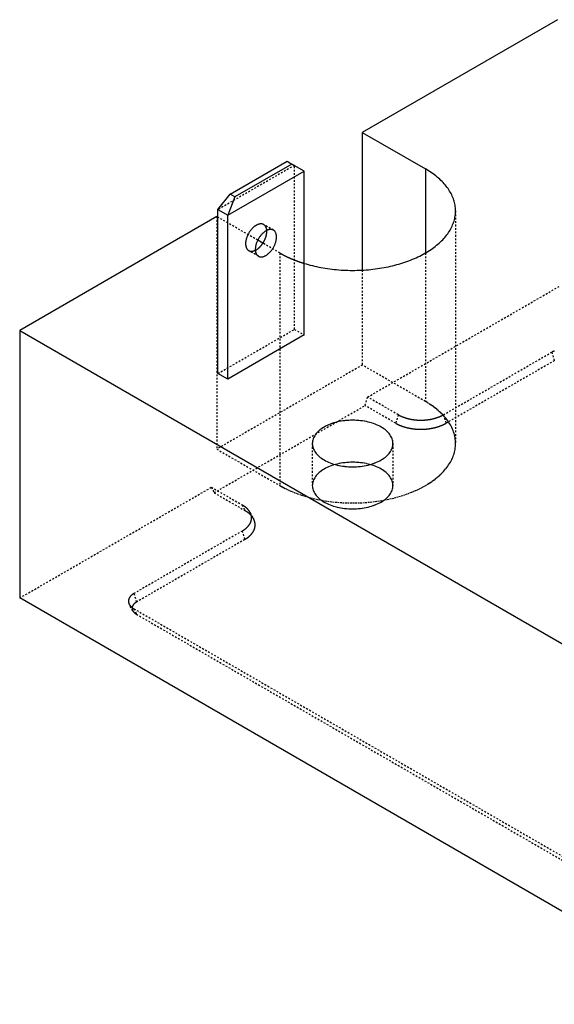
# Model space of a CAD drawing. Extents: x 0 to 236, y -5 to 112.
# Tile 2 of 6: x 164 to 195, y -5 to 53. Entities that reach past the tile are written whole.
import ezdxf

# ---------------------------------------------------------------- set-up
doc = ezdxf.new("R2010")
doc.units = 0
doc.header["$LTSCALE"] = 0.5
doc.linetypes.add('DASHED', pattern=[0.2067, 0.1654, -0.0413])
for name, color, linetype in [('ARÊTES_CACHÉES_ISO_', 7, 'DASHED'), ('ARÊTES_TANGENTES_CACHÉES_I', 7, 'DASHED'), ('ARÊTES_TANGENTES_VISIBLES_', 7, 'CONTINUOUS'), ('ARÊTES_VISIBLES_ISO_', 7, 'CONTINUOUS')]:
    doc.layers.add(name, color=color, linetype=linetype)

msp = doc.modelspace()

# ---------------------------------------------------------------- linework, layer by layer
at = {"layer": 'ARÊTES_CACHÉES_ISO_'}
for p, q in [((179.53, 44.268), (175.075, 41.697)), ((179.53, 34.715), (179.53, 44.268)), ((188.924, 41.615), (188.924, 28.061)), ((175.004, 41.288), (175.004, 27.734)), ((177.388, 39.912), (175.075, 41.247)), ((178.305, 40.495), (177.74, 40.821)), ((178.681, 39.165), (177.693, 39.736)), ((177.43, 38.979), (176.865, 39.306)), ((183.489, 38.166), (183.489, 32.633)), ((183.796, 30.769), (194.98, 37.226)), ((175.075, 32.144), (179.53, 34.715)), ((179.53, 34.715), (180.095, 34.389)), ((188.219, 29.738), (194.532, 33.382)), ((194.682, 32.887), (188.369, 29.243)), ((183.489, 32.633), (175.004, 27.734)), ((187.166, 30.511), (183.489, 32.633)), ((183.646, 30.274), (183.796, 30.769)), ((185.583, 29.738), (183.796, 30.769)), ((174.847, 25.194), (183.646, 30.274)), ((185.433, 29.243), (183.646, 30.274)), ((175.004, 27.734), (178.681, 25.612)), ((180.574, 28.061), (180.574, 25.612)), ((185.274, 28.061), (185.274, 25.612)), ((163.514, 19.059), (174.697, 25.516)), ((174.697, 25.516), (174.847, 25.194)), ((174.697, 25.516), (176.484, 24.484)), ((174.847, 25.194), (176.634, 24.163)), ((176.944, 24.046), (177.147, 23.675)), ((176.484, 22.962), (170.172, 19.318)), ((176.634, 22.468), (170.322, 18.823)), ((170.107, 18.316), (169.904, 18.688)), ((170.172, 18.433), (203.441, -0.775)), ((170.322, 18.111), (203.591, -1.097))]:
    msp.add_line(p, q, dxfattribs=at)
for points in [[(177.919, 40.478, 0), (177.917, 40.502, 0), (177.914, 40.526, 0), (177.91, 40.548, 0), (177.905, 40.571, 0), (177.9, 40.592, 0), (177.894, 40.613, 0), (177.887, 40.633, 0), (177.88, 40.653, 0), (177.872, 40.672, 0), (177.863, 40.69, 0), (177.853, 40.707, 0), (177.843, 40.723, 0), (177.832, 40.739, 0), (177.82, 40.754, 0), (177.807, 40.767, 0), (177.794, 40.78, 0), (177.781, 40.792, 0), (177.767, 40.804, 0), (177.752, 40.814, 0), (177.736, 40.823, 0), (177.72, 40.831, 0), (177.704, 40.839, 0), (177.687, 40.845, 0), (177.67, 40.85, 0), (177.652, 40.855, 0), (177.633, 40.858, 0), (177.615, 40.86, 0), (177.595, 40.862, 0), (177.576, 40.862, 0), (177.556, 40.861, 0), (177.536, 40.86, 0), (177.515, 40.857, 0), (177.495, 40.853, 0), (177.473, 40.849, 0), (177.452, 40.843, 0), (177.431, 40.836, 0), (177.409, 40.829, 0), (177.388, 40.82, 0), (177.366, 40.811, 0), (177.344, 40.8, 0), (177.322, 40.789, 0), (177.3, 40.776, 0), (177.278, 40.763, 0), (177.256, 40.749, 0), (177.234, 40.734, 0), (177.212, 40.718, 0), (177.191, 40.702, 0), (177.169, 40.684, 0), (177.148, 40.666, 0), (177.127, 40.647, 0), (177.106, 40.627, 0), (177.085, 40.607, 0), (177.064, 40.586, 0), (177.044, 40.564, 0), (177.024, 40.541, 0), (177.005, 40.518, 0), (176.986, 40.495, 0), (176.967, 40.471, 0), (176.949, 40.446, 0), (176.931, 40.421, 0), (176.914, 40.395, 0), (176.897, 40.369, 0), (176.881, 40.343, 0), (176.865, 40.316, 0), (176.849, 40.289, 0), (176.835, 40.261, 0), (176.821, 40.234, 0), (176.807, 40.206, 0), (176.794, 40.178, 0), (176.782, 40.15, 0), (176.771, 40.122, 0), (176.76, 40.093, 0), (176.749, 40.065, 0), (176.74, 40.037, 0), (176.731, 40.008, 0), (176.723, 39.98, 0), (176.716, 39.952, 0), (176.709, 39.924, 0), (176.703, 39.896, 0), (176.698, 39.868, 0), (176.694, 39.841, 0), (176.69, 39.814, 0), (176.687, 39.787, 0), (176.685, 39.761, 0), (176.684, 39.734, 0), (176.684, 39.709, 0), (176.684, 39.684, 0), (176.685, 39.659, 0), (176.687, 39.635, 0), (176.689, 39.611, 0), (176.693, 39.588, 0), (176.697, 39.565, 0), (176.702, 39.544, 0), (176.708, 39.522, 0), (176.714, 39.502, 0), (176.721, 39.482, 0), (176.729, 39.463, 0), (176.738, 39.445, 0), (176.747, 39.427, 0), (176.757, 39.41, 0), (176.768, 39.394, 0), (176.78, 39.379, 0), (176.792, 39.365, 0), (176.804, 39.352, 0), (176.818, 39.339, 0), (176.832, 39.328, 0), (176.846, 39.317, 0), (176.861, 39.307, 0), (176.877, 39.299, 0), (176.893, 39.291, 0), (176.91, 39.284, 0), (176.927, 39.279, 0), (176.945, 39.274, 0), (176.963, 39.27, 0), (176.982, 39.267, 0), (177.001, 39.265, 0), (177.02, 39.265, 0), (177.04, 39.265, 0), (177.06, 39.266, 0), (177.08, 39.268, 0), (177.101, 39.272, 0), (177.122, 39.276, 0), (177.143, 39.281, 0), (177.164, 39.287, 0), (177.186, 39.295, 0), (177.208, 39.303, 0), (177.229, 39.312, 0), (177.251, 39.322, 0)], [(178.681, 39.165, 0), (178.691, 39.16, 0), (178.701, 39.154, 0), (178.71, 39.148, 0), (178.72, 39.143, 0), (178.73, 39.137, 0), (178.74, 39.132, 0), (178.75, 39.126, 0), (178.76, 39.121, 0), (178.77, 39.115, 0), (178.78, 39.109, 0), (178.79, 39.104, 0), (178.8, 39.098, 0), (178.81, 39.093, 0), (178.82, 39.088, 0), (178.83, 39.082, 0), (178.84, 39.077, 0), (178.85, 39.071, 0), (178.86, 39.066, 0), (178.871, 39.06, 0), (178.881, 39.055, 0), (178.891, 39.05, 0), (178.901, 39.044, 0), (178.911, 39.039, 0), (178.922, 39.034, 0), (178.932, 39.028, 0), (178.942, 39.023, 0), (178.953, 39.018, 0), (178.963, 39.013, 0), (178.973, 39.007, 0), (178.984, 39.002, 0), (178.994, 38.997, 0), (179.005, 38.992, 0), (179.015, 38.986, 0), (179.026, 38.981, 0), (179.036, 38.976, 0), (179.047, 38.971, 0), (179.057, 38.966, 0), (179.068, 38.961, 0), (179.078, 38.956, 0), (179.089, 38.95, 0), (179.1, 38.945, 0), (179.11, 38.94, 0), (179.121, 38.935, 0), (179.132, 38.93, 0), (179.142, 38.925, 0), (179.153, 38.92, 0), (179.164, 38.915, 0), (179.175, 38.91, 0), (179.185, 38.905, 0), (179.196, 38.9, 0), (179.207, 38.895, 0), (179.218, 38.89, 0), (179.229, 38.885, 0), (179.24, 38.881, 0), (179.251, 38.876, 0), (179.261, 38.871, 0), (179.272, 38.866, 0), (179.283, 38.861, 0), (179.294, 38.856, 0), (179.305, 38.851, 0), (179.316, 38.847, 0), (179.327, 38.842, 0), (179.338, 38.837, 0), (179.35, 38.832, 0), (179.361, 38.828, 0), (179.372, 38.823, 0), (179.383, 38.818, 0), (179.394, 38.813, 0), (179.405, 38.809, 0), (179.416, 38.804, 0), (179.428, 38.799, 0), (179.439, 38.795, 0), (179.45, 38.79, 0), (179.461, 38.786, 0), (179.473, 38.781, 0), (179.484, 38.776, 0), (179.495, 38.772, 0), (179.507, 38.767, 0), (179.518, 38.763, 0), (179.529, 38.758, 0), (179.541, 38.754, 0), (179.552, 38.749, 0), (179.564, 38.745, 0), (179.575, 38.74, 0), (179.586, 38.736, 0), (179.598, 38.731, 0), (179.609, 38.727, 0), (179.621, 38.723, 0), (179.633, 38.718, 0), (179.644, 38.714, 0), (179.656, 38.71, 0), (179.667, 38.705, 0), (179.679, 38.701, 0), (179.69, 38.697, 0), (179.702, 38.692, 0), (179.714, 38.688, 0), (179.725, 38.684, 0), (179.737, 38.68, 0), (179.749, 38.675, 0), (179.761, 38.671, 0), (179.772, 38.667, 0), (179.784, 38.663, 0), (179.796, 38.659, 0), (179.808, 38.654, 0), (179.819, 38.65, 0), (179.831, 38.646, 0), (179.843, 38.642, 0), (179.855, 38.638, 0), (179.867, 38.634, 0), (179.879, 38.63, 0), (179.891, 38.626, 0), (179.902, 38.622, 0), (179.914, 38.618, 0), (179.926, 38.614, 0), (179.938, 38.61, 0), (179.95, 38.606, 0), (179.962, 38.602, 0), (179.974, 38.598, 0), (179.986, 38.594, 0), (179.998, 38.59, 0), (180.01, 38.586, 0), (180.023, 38.582, 0), (180.035, 38.579, 0), (180.047, 38.575, 0), (180.059, 38.571, 0), (180.071, 38.567, 0), (180.083, 38.563, 0), (180.095, 38.56, 0)], [(194.685, 33.455, 0), (194.674, 33.451, 0), (194.663, 33.447, 0), (194.652, 33.442, 0), (194.642, 33.437, 0), (194.631, 33.433, 0), (194.621, 33.428, 0), (194.61, 33.423, 0), (194.6, 33.418, 0), (194.59, 33.413, 0), (194.58, 33.408, 0), (194.57, 33.403, 0), (194.56, 33.398, 0), (194.551, 33.393, 0), (194.541, 33.387, 0), (194.532, 33.382, 0)], [(178.681, 25.611, 0), (178.787, 25.552, 0), (178.894, 25.494, 0), (179.005, 25.438, 0), (179.117, 25.383, 0), (179.232, 25.33, 0), (179.35, 25.279, 0), (179.469, 25.229, 0), (179.59, 25.181, 0), (179.714, 25.134, 0), (179.839, 25.09, 0), (179.966, 25.047, 0), (180.095, 25.006, 0), (180.226, 24.967, 0), (180.358, 24.929, 0), (180.492, 24.894, 0), (180.628, 24.861, 0), (180.764, 24.829, 0), (180.902, 24.799, 0), (181.042, 24.772, 0), (181.182, 24.746, 0), (181.323, 24.722, 0), (181.466, 24.701, 0), (181.609, 24.681, 0), (181.753, 24.663, 0), (181.898, 24.648, 0), (182.043, 24.634, 0), (182.189, 24.623, 0), (182.336, 24.614, 0), (182.482, 24.606, 0), (182.629, 24.601, 0), (182.777, 24.598, 0), (182.924, 24.597, 0), (183.071, 24.598, 0), (183.218, 24.601, 0), (183.365, 24.606, 0), (183.512, 24.614, 0), (183.658, 24.623, 0), (183.804, 24.634, 0), (183.95, 24.648, 0), (184.094, 24.663, 0), (184.238, 24.681, 0), (184.382, 24.701, 0), (184.524, 24.722, 0), (184.665, 24.746, 0), (184.806, 24.772, 0), (184.945, 24.799, 0), (185.083, 24.829, 0), (185.22, 24.861, 0), (185.355, 24.894, 0), (185.489, 24.929, 0), (185.621, 24.967, 0), (185.752, 25.006, 0), (185.881, 25.047, 0), (186.008, 25.09, 0), (186.134, 25.134, 0), (186.257, 25.181, 0), (186.379, 25.229, 0), (186.498, 25.279, 0), (186.615, 25.33, 0), (186.73, 25.383, 0), (186.843, 25.438, 0), (186.953, 25.494, 0), (187.061, 25.552, 0), (187.166, 25.611, 0), (187.269, 25.672, 0), (187.369, 25.735, 0), (187.467, 25.798, 0), (187.562, 25.863, 0), (187.654, 25.93, 0), (187.743, 25.997, 0), (187.829, 26.066, 0), (187.913, 26.136, 0), (187.993, 26.208, 0), (188.07, 26.28, 0), (188.144, 26.354, 0), (188.215, 26.428, 0), (188.283, 26.503, 0), (188.348, 26.58, 0), (188.409, 26.657, 0), (188.467, 26.735, 0), (188.522, 26.814, 0), (188.573, 26.894, 0), (188.621, 26.974, 0), (188.665, 27.055, 0), (188.706, 27.137, 0), (188.744, 27.219, 0), (188.778, 27.302, 0), (188.808, 27.385, 0), (188.835, 27.469, 0), (188.859, 27.553, 0), (188.879, 27.637, 0), (188.895, 27.721, 0), (188.907, 27.806, 0), (188.917, 27.891, 0), (188.922, 27.976, 0), (188.924, 28.061, 0), (188.922, 28.146, 0), (188.917, 28.231, 0), (188.907, 28.316, 0), (188.895, 28.401, 0), (188.879, 28.485, 0), (188.859, 28.569, 0), (188.835, 28.653, 0), (188.808, 28.737, 0), (188.778, 28.82, 0), (188.744, 28.903, 0), (188.706, 28.985, 0), (188.665, 29.067, 0), (188.621, 29.148, 0), (188.573, 29.228, 0), (188.522, 29.308, 0), (188.467, 29.387, 0), (188.409, 29.465, 0), (188.348, 29.542, 0), (188.283, 29.618, 0), (188.215, 29.694, 0), (188.144, 29.768, 0), (188.07, 29.842, 0), (187.993, 29.914, 0), (187.913, 29.986, 0), (187.829, 30.056, 0), (187.743, 30.125, 0), (187.654, 30.192, 0), (187.562, 30.259, 0), (187.467, 30.324, 0), (187.369, 30.387, 0), (187.269, 30.45, 0), (187.166, 30.51, 0)], [(185.274, 28.061, 0), (185.271, 28.128, 0), (185.262, 28.194, 0), (185.248, 28.26, 0), (185.229, 28.326, 0), (185.203, 28.391, 0), (185.173, 28.455, 0), (185.136, 28.518, 0), (185.095, 28.58, 0), (185.048, 28.641, 0), (184.996, 28.701, 0), (184.939, 28.759, 0), (184.878, 28.815, 0), (184.811, 28.869, 0), (184.74, 28.922, 0), (184.665, 28.972, 0), (184.585, 29.02, 0), (184.502, 29.066, 0), (184.415, 29.11, 0), (184.324, 29.151, 0), (184.229, 29.189, 0), (184.132, 29.225, 0), (184.032, 29.258, 0), (183.929, 29.287, 0), (183.823, 29.314, 0), (183.715, 29.338, 0), (183.606, 29.359, 0), (183.495, 29.377, 0), (183.382, 29.392, 0), (183.269, 29.403, 0), (183.154, 29.411, 0), (183.039, 29.416, 0), (182.924, 29.418, 0), (182.808, 29.416, 0), (182.693, 29.411, 0), (182.579, 29.403, 0), (182.465, 29.392, 0), (182.353, 29.377, 0), (182.242, 29.359, 0), (182.132, 29.338, 0), (182.024, 29.314, 0), (181.919, 29.287, 0), (181.816, 29.258, 0), (181.716, 29.225, 0), (181.618, 29.189, 0), (181.524, 29.151, 0), (181.433, 29.11, 0), (181.346, 29.066, 0), (181.262, 29.02, 0), (181.183, 28.972, 0), (181.107, 28.922, 0), (181.036, 28.869, 0), (180.97, 28.815, 0), (180.908, 28.759, 0), (180.851, 28.701, 0), (180.799, 28.641, 0), (180.753, 28.58, 0), (180.711, 28.518, 0), (180.675, 28.455, 0), (180.644, 28.391, 0), (180.619, 28.326, 0), (180.599, 28.26, 0), (180.585, 28.194, 0), (180.577, 28.128, 0), (180.574, 28.061, 0), (180.577, 27.994, 0), (180.585, 27.928, 0), (180.599, 27.862, 0), (180.619, 27.796, 0), (180.644, 27.731, 0), (180.675, 27.667, 0), (180.711, 27.604, 0), (180.753, 27.542, 0), (180.799, 27.481, 0), (180.851, 27.421, 0), (180.908, 27.363, 0), (180.97, 27.307, 0), (181.036, 27.253, 0), (181.107, 27.2, 0), (181.183, 27.15, 0), (181.262, 27.102, 0), (181.346, 27.056, 0), (181.433, 27.012, 0), (181.524, 26.971, 0), (181.618, 26.933, 0), (181.716, 26.897, 0), (181.816, 26.864, 0), (181.919, 26.834, 0), (182.024, 26.807, 0), (182.132, 26.784, 0), (182.242, 26.763, 0), (182.353, 26.745, 0), (182.465, 26.73, 0), (182.579, 26.719, 0), (182.693, 26.711, 0), (182.808, 26.706, 0), (182.924, 26.704, 0), (183.039, 26.706, 0), (183.154, 26.711, 0), (183.269, 26.719, 0), (183.382, 26.73, 0), (183.495, 26.745, 0), (183.606, 26.763, 0), (183.715, 26.784, 0), (183.823, 26.807, 0), (183.929, 26.834, 0), (184.032, 26.864, 0), (184.132, 26.897, 0), (184.229, 26.933, 0), (184.324, 26.971, 0), (184.415, 27.012, 0), (184.502, 27.056, 0), (184.585, 27.102, 0), (184.665, 27.15, 0), (184.74, 27.2, 0), (184.811, 27.253, 0), (184.878, 27.307, 0), (184.939, 27.363, 0), (184.996, 27.421, 0), (185.048, 27.481, 0), (185.095, 27.542, 0), (185.136, 27.604, 0), (185.173, 27.667, 0), (185.203, 27.731, 0), (185.229, 27.796, 0), (185.248, 27.862, 0), (185.262, 27.928, 0), (185.271, 27.994, 0), (185.274, 28.061, 0)], [(185.583, 29.738, 0), (185.599, 29.728, 0), (185.616, 29.719, 0), (185.633, 29.71, 0), (185.649, 29.701, 0), (185.666, 29.692, 0), (185.684, 29.684, 0), (185.701, 29.675, 0), (185.719, 29.667, 0), (185.736, 29.658, 0), (185.754, 29.65, 0), (185.773, 29.642, 0), (185.791, 29.634, 0), (185.809, 29.626, 0), (185.828, 29.619, 0), (185.847, 29.611, 0), (185.866, 29.604, 0), (185.885, 29.597, 0), (185.904, 29.589, 0), (185.923, 29.582, 0), (185.943, 29.576, 0), (185.963, 29.569, 0), (185.982, 29.562, 0), (186.002, 29.556, 0), (186.023, 29.55, 0), (186.043, 29.543, 0), (186.063, 29.537, 0), (186.084, 29.532, 0), (186.104, 29.526, 0), (186.125, 29.52, 0), (186.146, 29.515, 0), (186.167, 29.51, 0), (186.188, 29.504, 0), (186.209, 29.499, 0), (186.23, 29.495, 0), (186.252, 29.49, 0), (186.273, 29.485, 0), (186.295, 29.481, 0), (186.317, 29.477, 0), (186.338, 29.473, 0), (186.36, 29.469, 0), (186.382, 29.465, 0), (186.404, 29.461, 0), (186.426, 29.458, 0), (186.448, 29.455, 0), (186.471, 29.452, 0), (186.493, 29.449, 0), (186.515, 29.446, 0), (186.538, 29.443, 0), (186.56, 29.441, 0), (186.583, 29.438, 0), (186.605, 29.436, 0), (186.628, 29.434, 0), (186.65, 29.432, 0), (186.673, 29.431, 0), (186.696, 29.429, 0), (186.719, 29.428, 0), (186.741, 29.426, 0), (186.764, 29.425, 0), (186.787, 29.424, 0), (186.81, 29.424, 0), (186.833, 29.423, 0), (186.855, 29.423, 0), (186.878, 29.423, 0), (186.901, 29.422, 0), (186.924, 29.423, 0), (186.947, 29.423, 0), (186.97, 29.423, 0), (186.993, 29.424, 0), (187.016, 29.424, 0), (187.038, 29.425, 0), (187.061, 29.426, 0), (187.084, 29.428, 0), (187.107, 29.429, 0), (187.129, 29.431, 0), (187.152, 29.432, 0), (187.175, 29.434, 0), (187.197, 29.436, 0), (187.22, 29.438, 0), (187.242, 29.441, 0), (187.265, 29.443, 0), (187.287, 29.446, 0), (187.31, 29.449, 0), (187.332, 29.452, 0), (187.354, 29.455, 0), (187.376, 29.458, 0), (187.398, 29.461, 0), (187.42, 29.465, 0), (187.442, 29.469, 0), (187.464, 29.473, 0), (187.486, 29.477, 0), (187.508, 29.481, 0), (187.529, 29.485, 0), (187.551, 29.49, 0), (187.572, 29.495, 0), (187.593, 29.499, 0), (187.615, 29.504, 0), (187.636, 29.51, 0), (187.657, 29.515, 0), (187.677, 29.52, 0), (187.698, 29.526, 0), (187.719, 29.532, 0), (187.739, 29.537, 0), (187.76, 29.543, 0), (187.78, 29.55, 0), (187.8, 29.556, 0), (187.82, 29.562, 0), (187.84, 29.569, 0), (187.86, 29.576, 0), (187.879, 29.582, 0), (187.898, 29.589, 0), (187.918, 29.597, 0), (187.937, 29.604, 0), (187.956, 29.611, 0), (187.975, 29.619, 0), (187.993, 29.626, 0), (188.012, 29.634, 0), (188.03, 29.642, 0), (188.048, 29.65, 0), (188.066, 29.658, 0), (188.084, 29.667, 0), (188.101, 29.675, 0), (188.119, 29.684, 0), (188.136, 29.692, 0), (188.153, 29.701, 0), (188.17, 29.71, 0), (188.187, 29.719, 0), (188.203, 29.728, 0), (188.219, 29.738, 0)], [(185.433, 29.243, 0), (185.451, 29.232, 0), (185.47, 29.222, 0), (185.488, 29.212, 0), (185.507, 29.202, 0), (185.526, 29.192, 0), (185.545, 29.183, 0), (185.564, 29.173, 0), (185.584, 29.164, 0), (185.604, 29.155, 0), (185.624, 29.145, 0), (185.644, 29.136, 0), (185.664, 29.128, 0), (185.685, 29.119, 0), (185.706, 29.11, 0), (185.727, 29.102, 0), (185.748, 29.094, 0), (185.769, 29.086, 0), (185.79, 29.078, 0), (185.812, 29.07, 0), (185.834, 29.062, 0), (185.856, 29.055, 0), (185.878, 29.047, 0), (185.9, 29.04, 0), (185.922, 29.033, 0), (185.945, 29.026, 0), (185.968, 29.02, 0), (185.991, 29.013, 0), (186.014, 29.007, 0), (186.037, 29.001, 0), (186.06, 28.995, 0), (186.083, 28.989, 0), (186.107, 28.983, 0), (186.13, 28.977, 0), (186.154, 28.972, 0), (186.178, 28.967, 0), (186.202, 28.962, 0), (186.226, 28.957, 0), (186.25, 28.952, 0), (186.274, 28.948, 0), (186.299, 28.943, 0), (186.323, 28.939, 0), (186.347, 28.935, 0), (186.372, 28.931, 0), (186.397, 28.928, 0), (186.421, 28.924, 0), (186.446, 28.921, 0), (186.471, 28.918, 0), (186.496, 28.915, 0), (186.521, 28.912, 0), (186.546, 28.909, 0), (186.571, 28.907, 0), (186.597, 28.905, 0), (186.622, 28.903, 0), (186.647, 28.901, 0), (186.672, 28.899, 0), (186.698, 28.897, 0), (186.723, 28.896, 0), (186.748, 28.895, 0), (186.774, 28.894, 0), (186.799, 28.893, 0), (186.825, 28.892, 0), (186.85, 28.892, 0), (186.876, 28.892, 0), (186.901, 28.892, 0), (186.927, 28.892, 0), (186.952, 28.892, 0), (186.978, 28.892, 0), (187.003, 28.893, 0), (187.029, 28.894, 0), (187.054, 28.895, 0), (187.079, 28.896, 0), (187.105, 28.897, 0), (187.13, 28.899, 0), (187.155, 28.901, 0), (187.181, 28.903, 0), (187.206, 28.905, 0), (187.231, 28.907, 0), (187.256, 28.909, 0), (187.281, 28.912, 0), (187.306, 28.915, 0), (187.331, 28.918, 0), (187.356, 28.921, 0), (187.381, 28.924, 0), (187.406, 28.928, 0), (187.43, 28.931, 0), (187.455, 28.935, 0), (187.479, 28.939, 0), (187.504, 28.943, 0), (187.528, 28.948, 0), (187.552, 28.952, 0), (187.577, 28.957, 0), (187.601, 28.962, 0), (187.625, 28.967, 0), (187.648, 28.972, 0), (187.672, 28.977, 0), (187.696, 28.983, 0), (187.719, 28.989, 0), (187.743, 28.995, 0), (187.766, 29.001, 0), (187.789, 29.007, 0), (187.812, 29.013, 0), (187.835, 29.02, 0), (187.857, 29.026, 0), (187.88, 29.033, 0), (187.902, 29.04, 0), (187.925, 29.047, 0), (187.947, 29.055, 0), (187.969, 29.062, 0), (187.99, 29.07, 0), (188.012, 29.078, 0), (188.033, 29.086, 0), (188.055, 29.094, 0), (188.076, 29.102, 0), (188.097, 29.11, 0), (188.117, 29.119, 0), (188.138, 29.128, 0), (188.158, 29.136, 0), (188.179, 29.145, 0), (188.199, 29.155, 0), (188.218, 29.164, 0), (188.238, 29.173, 0), (188.257, 29.183, 0), (188.277, 29.192, 0), (188.296, 29.202, 0), (188.314, 29.212, 0), (188.333, 29.222, 0), (188.351, 29.232, 0), (188.369, 29.243, 0)], [(185.274, 25.611, 0), (185.271, 25.678, 0), (185.262, 25.744, 0), (185.248, 25.811, 0), (185.229, 25.876, 0), (185.203, 25.941, 0), (185.173, 26.005, 0), (185.136, 26.069, 0), (185.095, 26.131, 0), (185.048, 26.192, 0), (184.996, 26.251, 0), (184.939, 26.309, 0), (184.878, 26.365, 0), (184.811, 26.42, 0), (184.74, 26.472, 0), (184.665, 26.523, 0), (184.585, 26.571, 0), (184.502, 26.617, 0), (184.415, 26.66, 0), (184.324, 26.701, 0), (184.229, 26.74, 0), (184.132, 26.775, 0), (184.032, 26.808, 0), (183.929, 26.838, 0), (183.823, 26.865, 0), (183.715, 26.889, 0), (183.606, 26.91, 0), (183.495, 26.928, 0), (183.382, 26.942, 0), (183.269, 26.954, 0), (183.154, 26.962, 0), (183.039, 26.967, 0), (182.924, 26.968, 0), (182.808, 26.967, 0), (182.693, 26.962, 0), (182.579, 26.954, 0), (182.465, 26.942, 0), (182.353, 26.928, 0), (182.242, 26.91, 0), (182.132, 26.889, 0), (182.024, 26.865, 0), (181.919, 26.838, 0), (181.816, 26.808, 0), (181.716, 26.775, 0), (181.618, 26.74, 0), (181.524, 26.701, 0), (181.433, 26.66, 0), (181.346, 26.617, 0), (181.262, 26.571, 0), (181.183, 26.523, 0), (181.107, 26.472, 0), (181.036, 26.42, 0), (180.97, 26.365, 0), (180.908, 26.309, 0), (180.851, 26.251, 0), (180.799, 26.192, 0), (180.753, 26.131, 0), (180.711, 26.069, 0), (180.675, 26.005, 0), (180.644, 25.941, 0), (180.619, 25.876, 0), (180.599, 25.811, 0), (180.585, 25.744, 0), (180.577, 25.678, 0), (180.574, 25.611, 0), (180.577, 25.545, 0), (180.585, 25.479, 0), (180.599, 25.412, 0), (180.619, 25.347, 0), (180.644, 25.282, 0), (180.675, 25.218, 0), (180.711, 25.154, 0), (180.753, 25.092, 0), (180.799, 25.031, 0), (180.851, 24.972, 0), (180.908, 24.914, 0), (180.97, 24.858, 0), (181.036, 24.803, 0), (181.107, 24.751, 0), (181.183, 24.7, 0), (181.262, 24.652, 0), (181.346, 24.606, 0), (181.433, 24.563, 0), (181.524, 24.522, 0), (181.618, 24.483, 0), (181.716, 24.448, 0), (181.816, 24.415, 0), (181.919, 24.385, 0), (182.024, 24.358, 0), (182.132, 24.334, 0), (182.242, 24.313, 0), (182.353, 24.295, 0), (182.465, 24.281, 0), (182.579, 24.269, 0), (182.693, 24.261, 0), (182.808, 24.256, 0), (182.924, 24.255, 0), (183.039, 24.256, 0), (183.154, 24.261, 0), (183.269, 24.269, 0), (183.382, 24.281, 0), (183.495, 24.295, 0), (183.606, 24.313, 0), (183.715, 24.334, 0), (183.823, 24.358, 0), (183.929, 24.385, 0), (184.032, 24.415, 0), (184.132, 24.448, 0), (184.229, 24.483, 0), (184.324, 24.522, 0), (184.415, 24.563, 0), (184.502, 24.606, 0), (184.585, 24.652, 0), (184.665, 24.7, 0), (184.74, 24.751, 0), (184.811, 24.803, 0), (184.878, 24.858, 0), (184.939, 24.914, 0), (184.996, 24.972, 0), (185.048, 25.031, 0), (185.095, 25.092, 0), (185.136, 25.154, 0), (185.173, 25.218, 0), (185.203, 25.282, 0), (185.229, 25.347, 0), (185.248, 25.412, 0), (185.262, 25.479, 0), (185.271, 25.545, 0), (185.274, 25.611, 0)], [(176.484, 22.962, 0), (176.5, 22.972, 0), (176.516, 22.981, 0), (176.532, 22.991, 0), (176.547, 23.001, 0), (176.562, 23.01, 0), (176.578, 23.02, 0), (176.592, 23.03, 0), (176.607, 23.041, 0), (176.621, 23.051, 0), (176.636, 23.061, 0), (176.65, 23.072, 0), (176.663, 23.082, 0), (176.677, 23.093, 0), (176.69, 23.104, 0), (176.703, 23.115, 0), (176.716, 23.125, 0), (176.729, 23.136, 0), (176.741, 23.148, 0), (176.753, 23.159, 0), (176.765, 23.17, 0), (176.777, 23.181, 0), (176.788, 23.193, 0), (176.799, 23.204, 0), (176.81, 23.216, 0), (176.821, 23.228, 0), (176.831, 23.239, 0), (176.841, 23.251, 0), (176.851, 23.263, 0), (176.861, 23.275, 0), (176.87, 23.287, 0), (176.879, 23.299, 0), (176.888, 23.312, 0), (176.897, 23.324, 0), (176.905, 23.336, 0), (176.913, 23.348, 0), (176.921, 23.361, 0), (176.929, 23.373, 0), (176.936, 23.386, 0), (176.943, 23.398, 0), (176.95, 23.411, 0), (176.956, 23.424, 0), (176.963, 23.436, 0), (176.969, 23.449, 0), (176.974, 23.462, 0), (176.98, 23.475, 0), (176.985, 23.488, 0), (176.99, 23.5, 0), (176.994, 23.513, 0), (176.999, 23.526, 0), (177.003, 23.539, 0), (177.006, 23.552, 0), (177.01, 23.565, 0), (177.013, 23.579, 0), (177.016, 23.592, 0), (177.019, 23.605, 0), (177.021, 23.618, 0), (177.023, 23.631, 0), (177.025, 23.644, 0), (177.027, 23.657, 0), (177.028, 23.671, 0), (177.029, 23.684, 0), (177.03, 23.697, 0), (177.03, 23.71, 0), (177.03, 23.723, 0), (177.03, 23.737, 0), (177.03, 23.75, 0), (177.029, 23.763, 0), (177.028, 23.776, 0), (177.027, 23.789, 0), (177.025, 23.803, 0), (177.023, 23.816, 0), (177.021, 23.829, 0), (177.019, 23.842, 0), (177.016, 23.855, 0), (177.013, 23.868, 0), (177.01, 23.881, 0), (177.006, 23.894, 0), (177.003, 23.907, 0), (176.999, 23.92, 0), (176.994, 23.933, 0), (176.99, 23.946, 0), (176.985, 23.959, 0), (176.98, 23.972, 0), (176.974, 23.985, 0), (176.969, 23.998, 0), (176.963, 24.01, 0), (176.956, 24.023, 0), (176.95, 24.036, 0), (176.943, 24.048, 0), (176.936, 24.061, 0), (176.929, 24.073, 0), (176.921, 24.086, 0), (176.913, 24.098, 0), (176.905, 24.111, 0), (176.897, 24.123, 0), (176.888, 24.135, 0), (176.879, 24.147, 0), (176.87, 24.159, 0), (176.861, 24.171, 0), (176.851, 24.183, 0), (176.841, 24.195, 0), (176.831, 24.207, 0), (176.821, 24.219, 0), (176.81, 24.231, 0), (176.799, 24.242, 0), (176.788, 24.254, 0), (176.777, 24.265, 0), (176.765, 24.277, 0), (176.753, 24.288, 0), (176.741, 24.299, 0), (176.729, 24.31, 0), (176.716, 24.321, 0), (176.703, 24.332, 0), (176.69, 24.343, 0), (176.677, 24.354, 0), (176.663, 24.364, 0), (176.65, 24.375, 0), (176.636, 24.385, 0), (176.621, 24.396, 0), (176.607, 24.406, 0), (176.592, 24.416, 0), (176.578, 24.426, 0), (176.562, 24.436, 0), (176.547, 24.446, 0), (176.532, 24.456, 0), (176.516, 24.465, 0), (176.5, 24.475, 0), (176.484, 24.484, 0)], [(176.634, 22.467, 0), (176.652, 22.478, 0), (176.67, 22.489, 0), (176.687, 22.499, 0), (176.704, 22.51, 0), (176.721, 22.521, 0), (176.738, 22.532, 0), (176.755, 22.543, 0), (176.771, 22.555, 0), (176.787, 22.566, 0), (176.803, 22.578, 0), (176.818, 22.589, 0), (176.834, 22.601, 0), (176.849, 22.613, 0), (176.864, 22.625, 0), (176.878, 22.637, 0), (176.892, 22.649, 0), (176.906, 22.661, 0), (176.92, 22.674, 0), (176.934, 22.686, 0), (176.947, 22.699, 0), (176.96, 22.711, 0), (176.973, 22.724, 0), (176.985, 22.737, 0), (176.997, 22.75, 0), (177.009, 22.763, 0), (177.021, 22.776, 0), (177.032, 22.789, 0), (177.043, 22.803, 0), (177.054, 22.816, 0), (177.064, 22.829, 0), (177.074, 22.843, 0), (177.084, 22.856, 0), (177.094, 22.87, 0), (177.103, 22.884, 0), (177.112, 22.897, 0), (177.121, 22.911, 0), (177.129, 22.925, 0), (177.138, 22.939, 0), (177.145, 22.953, 0), (177.153, 22.967, 0), (177.16, 22.981, 0), (177.167, 22.995, 0), (177.174, 23.01, 0), (177.18, 23.024, 0), (177.186, 23.038, 0), (177.192, 23.052, 0), (177.197, 23.067, 0), (177.202, 23.081, 0), (177.207, 23.096, 0), (177.212, 23.11, 0), (177.216, 23.125, 0), (177.22, 23.139, 0), (177.223, 23.154, 0), (177.227, 23.168, 0), (177.23, 23.183, 0), (177.232, 23.198, 0), (177.235, 23.212, 0), (177.237, 23.227, 0), (177.238, 23.242, 0), (177.24, 23.256, 0), (177.241, 23.271, 0), (177.242, 23.286, 0), (177.242, 23.3, 0), (177.242, 23.315, 0), (177.242, 23.33, 0), (177.242, 23.345, 0), (177.241, 23.359, 0), (177.24, 23.374, 0), (177.238, 23.389, 0), (177.237, 23.403, 0), (177.235, 23.418, 0), (177.232, 23.433, 0), (177.23, 23.447, 0), (177.227, 23.462, 0), (177.223, 23.476, 0), (177.22, 23.491, 0), (177.216, 23.506, 0), (177.212, 23.52, 0), (177.207, 23.535, 0), (177.202, 23.549, 0), (177.197, 23.563, 0), (177.192, 23.578, 0), (177.186, 23.592, 0), (177.18, 23.606, 0), (177.174, 23.621, 0), (177.167, 23.635, 0), (177.16, 23.649, 0), (177.153, 23.663, 0), (177.145, 23.677, 0), (177.138, 23.691, 0), (177.129, 23.705, 0), (177.121, 23.719, 0), (177.112, 23.733, 0), (177.103, 23.747, 0), (177.094, 23.76, 0), (177.084, 23.774, 0), (177.074, 23.787, 0), (177.064, 23.801, 0), (177.054, 23.814, 0), (177.043, 23.828, 0), (177.032, 23.841, 0), (177.021, 23.854, 0), (177.009, 23.867, 0), (176.997, 23.88, 0), (176.985, 23.893, 0), (176.973, 23.906, 0), (176.96, 23.919, 0), (176.947, 23.931, 0), (176.934, 23.944, 0), (176.92, 23.956, 0), (176.906, 23.969, 0), (176.892, 23.981, 0), (176.878, 23.993, 0), (176.864, 24.005, 0), (176.849, 24.017, 0), (176.834, 24.029, 0), (176.818, 24.041, 0), (176.803, 24.053, 0), (176.787, 24.064, 0), (176.771, 24.076, 0), (176.755, 24.087, 0), (176.738, 24.098, 0), (176.721, 24.109, 0), (176.704, 24.12, 0), (176.687, 24.131, 0), (176.67, 24.142, 0), (176.652, 24.152, 0), (176.634, 24.163, 0)], [(170.172, 19.318, 0), (170.162, 19.312, 0), (170.153, 19.307, 0), (170.144, 19.301, 0), (170.135, 19.296, 0), (170.126, 19.29, 0), (170.117, 19.284, 0), (170.109, 19.278, 0), (170.1, 19.272, 0), (170.092, 19.266, 0), (170.084, 19.26, 0), (170.076, 19.254, 0), (170.068, 19.248, 0), (170.06, 19.242, 0), (170.052, 19.236, 0), (170.044, 19.229, 0), (170.037, 19.223, 0), (170.03, 19.217, 0), (170.022, 19.21, 0), (170.015, 19.204, 0), (170.008, 19.197, 0), (170.002, 19.191, 0), (169.995, 19.184, 0), (169.989, 19.177, 0), (169.982, 19.17, 0), (169.976, 19.164, 0), (169.97, 19.157, 0), (169.964, 19.15, 0), (169.958, 19.143, 0), (169.953, 19.136, 0), (169.947, 19.129, 0), (169.942, 19.122, 0), (169.937, 19.115, 0), (169.932, 19.108, 0), (169.927, 19.101, 0), (169.922, 19.093, 0), (169.918, 19.086, 0), (169.913, 19.079, 0), (169.909, 19.072, 0), (169.905, 19.064, 0), (169.901, 19.057, 0), (169.897, 19.05, 0), (169.894, 19.042, 0), (169.89, 19.035, 0), (169.887, 19.027, 0), (169.884, 19.02, 0), (169.881, 19.013, 0), (169.878, 19.005, 0), (169.875, 18.997, 0), (169.873, 18.99, 0), (169.87, 18.982, 0), (169.868, 18.975, 0), (169.866, 18.967, 0), (169.864, 18.96, 0), (169.862, 18.952, 0), (169.861, 18.944, 0), (169.859, 18.937, 0), (169.858, 18.929, 0), (169.857, 18.921, 0), (169.856, 18.914, 0), (169.856, 18.906, 0), (169.855, 18.898, 0), (169.855, 18.891, 0), (169.854, 18.883, 0), (169.854, 18.875, 0), (169.854, 18.868, 0), (169.855, 18.86, 0), (169.855, 18.852, 0), (169.856, 18.845, 0), (169.856, 18.837, 0), (169.857, 18.829, 0), (169.858, 18.822, 0), (169.859, 18.814, 0), (169.861, 18.806, 0), (169.862, 18.799, 0), (169.864, 18.791, 0), (169.866, 18.784, 0), (169.868, 18.776, 0), (169.87, 18.768, 0), (169.873, 18.761, 0), (169.875, 18.753, 0), (169.878, 18.746, 0), (169.881, 18.738, 0), (169.884, 18.731, 0), (169.887, 18.723, 0), (169.89, 18.716, 0), (169.894, 18.708, 0), (169.897, 18.701, 0), (169.901, 18.694, 0), (169.905, 18.686, 0), (169.909, 18.679, 0), (169.913, 18.672, 0), (169.918, 18.665, 0), (169.922, 18.657, 0), (169.927, 18.65, 0), (169.932, 18.643, 0), (169.937, 18.636, 0), (169.942, 18.629, 0), (169.947, 18.622, 0), (169.953, 18.615, 0), (169.958, 18.608, 0), (169.964, 18.601, 0), (169.97, 18.594, 0), (169.976, 18.587, 0), (169.982, 18.58, 0), (169.989, 18.574, 0), (169.995, 18.567, 0), (170.002, 18.56, 0), (170.008, 18.554, 0), (170.015, 18.547, 0), (170.022, 18.541, 0), (170.03, 18.534, 0), (170.037, 18.528, 0), (170.044, 18.521, 0), (170.052, 18.515, 0), (170.06, 18.509, 0), (170.068, 18.503, 0), (170.076, 18.496, 0), (170.084, 18.49, 0), (170.092, 18.484, 0), (170.1, 18.478, 0), (170.109, 18.472, 0), (170.117, 18.467, 0), (170.126, 18.461, 0), (170.135, 18.455, 0), (170.144, 18.449, 0), (170.153, 18.444, 0), (170.162, 18.438, 0), (170.172, 18.433, 0)], [(170.322, 18.823, 0), (170.314, 18.819, 0), (170.307, 18.814, 0), (170.3, 18.81, 0), (170.292, 18.805, 0), (170.285, 18.801, 0), (170.278, 18.796, 0), (170.271, 18.791, 0), (170.264, 18.786, 0), (170.258, 18.782, 0), (170.251, 18.777, 0), (170.244, 18.772, 0), (170.238, 18.767, 0), (170.232, 18.762, 0), (170.226, 18.757, 0), (170.219, 18.752, 0), (170.213, 18.747, 0), (170.208, 18.742, 0), (170.202, 18.736, 0), (170.196, 18.731, 0), (170.191, 18.726, 0), (170.185, 18.721, 0), (170.18, 18.715, 0), (170.175, 18.71, 0), (170.169, 18.704, 0), (170.164, 18.699, 0), (170.16, 18.693, 0), (170.155, 18.688, 0), (170.15, 18.682, 0), (170.146, 18.677, 0), (170.141, 18.671, 0), (170.137, 18.665, 0), (170.133, 18.66, 0), (170.129, 18.654, 0), (170.125, 18.648, 0), (170.121, 18.643, 0), (170.117, 18.637, 0), (170.114, 18.631, 0), (170.111, 18.625, 0), (170.107, 18.619, 0), (170.104, 18.613, 0), (170.101, 18.607, 0), (170.098, 18.601, 0), (170.095, 18.595, 0), (170.093, 18.589, 0), (170.09, 18.583, 0), (170.088, 18.577, 0), (170.085, 18.571, 0), (170.083, 18.565, 0), (170.081, 18.559, 0), (170.079, 18.553, 0), (170.078, 18.547, 0), (170.076, 18.541, 0), (170.074, 18.535, 0), (170.073, 18.529, 0), (170.072, 18.523, 0), (170.071, 18.516, 0), (170.07, 18.51, 0), (170.069, 18.504, 0), (170.068, 18.498, 0), (170.068, 18.492, 0), (170.067, 18.486, 0), (170.067, 18.479, 0), (170.067, 18.473, 0), (170.067, 18.467, 0), (170.067, 18.461, 0), (170.067, 18.455, 0), (170.067, 18.449, 0), (170.068, 18.442, 0), (170.068, 18.436, 0), (170.069, 18.43, 0), (170.07, 18.424, 0), (170.071, 18.418, 0), (170.072, 18.412, 0), (170.073, 18.406, 0), (170.074, 18.399, 0), (170.076, 18.393, 0), (170.078, 18.387, 0), (170.079, 18.381, 0), (170.081, 18.375, 0), (170.083, 18.369, 0), (170.085, 18.363, 0), (170.088, 18.357, 0), (170.09, 18.351, 0), (170.093, 18.345, 0), (170.095, 18.339, 0), (170.098, 18.333, 0), (170.101, 18.327, 0), (170.104, 18.321, 0), (170.107, 18.315, 0), (170.111, 18.309, 0), (170.114, 18.303, 0), (170.117, 18.298, 0), (170.121, 18.292, 0), (170.125, 18.286, 0), (170.129, 18.28, 0), (170.133, 18.275, 0), (170.137, 18.269, 0), (170.141, 18.263, 0), (170.146, 18.258, 0), (170.15, 18.252, 0), (170.155, 18.246, 0), (170.16, 18.241, 0), (170.164, 18.235, 0), (170.169, 18.23, 0), (170.175, 18.224, 0), (170.18, 18.219, 0), (170.185, 18.214, 0), (170.191, 18.208, 0), (170.196, 18.203, 0), (170.202, 18.198, 0), (170.208, 18.193, 0), (170.213, 18.188, 0), (170.219, 18.182, 0), (170.226, 18.177, 0), (170.232, 18.172, 0), (170.238, 18.167, 0), (170.244, 18.162, 0), (170.251, 18.157, 0), (170.258, 18.153, 0), (170.264, 18.148, 0), (170.271, 18.143, 0), (170.278, 18.138, 0), (170.285, 18.134, 0), (170.292, 18.129, 0), (170.3, 18.125, 0), (170.307, 18.12, 0), (170.314, 18.116, 0), (170.322, 18.111, 0)]]:
    msp.add_polyline3d(points, dxfattribs=at)
at = {"layer": 'ARÊTES_TANGENTES_CACHÉES_I'}
for p, q in [((178.681, 39.165), (178.681, 25.612)), ((187.166, 39.165), (187.166, 30.511)), ((194.532, 33.382), (194.682, 32.887)), ((185.583, 29.738), (185.433, 29.243)), ((188.219, 29.738), (188.369, 29.243)), ((176.484, 24.484), (176.634, 24.163)), ((176.484, 22.962), (176.634, 22.468)), ((170.172, 19.318), (170.322, 18.823)), ((170.172, 18.433), (170.322, 18.111))]:
    msp.add_line(p, q, dxfattribs=at)
at = {"layer": 'ARÊTES_TANGENTES_VISIBLES_'}
msp.add_line((187.166, 44.064), (187.166, 39.165), dxfattribs=at)
at = {"layer": 'ARÊTES_VISIBLES_ISO_'}
for p, q in [((194.874, 52.76), (183.489, 46.187)), ((183.489, 46.187), (187.166, 44.064)), ((183.489, 46.187), (183.489, 38.166)), ((175.782, 42.595), (179.105, 44.513)), ((179.388, 44.35), (176.065, 42.431)), ((179.105, 44.513), (179.388, 44.35)), ((180.095, 43.942), (179.388, 44.35)), ((175.641, 41.37), (180.095, 43.942)), ((180.095, 34.389), (180.095, 43.942)), ((175.075, 41.697), (175.782, 42.595)), ((176.065, 42.431), (175.782, 42.595)), ((176.065, 42.431), (175.641, 41.37)), ((175.075, 32.144), (175.075, 41.697)), ((175.075, 41.697), (175.641, 41.37)), ((175.641, 31.817), (175.641, 41.37)), ((175.004, 41.288), (163.514, 34.654)), ((175.075, 41.247), (175.004, 41.288)), ((177.693, 39.736), (177.388, 39.912)), ((163.514, 34.654), (204.526, 10.976)), ((163.514, 34.654), (163.514, 19.059)), ((180.095, 34.389), (175.641, 31.817)), ((175.641, 31.817), (175.075, 32.144)), ((204.526, -4.619), (163.514, 19.059))]:
    msp.add_line(p, q, dxfattribs=at)
for points in [[(180.095, 38.56, 0), (180.214, 38.524, 0), (180.333, 38.49, 0), (180.454, 38.458, 0), (180.577, 38.427, 0), (180.7, 38.397, 0), (180.825, 38.37, 0), (180.95, 38.343, 0), (181.077, 38.319, 0), (181.204, 38.296, 0), (181.332, 38.275, 0), (181.461, 38.255, 0), (181.591, 38.237, 0), (181.722, 38.221, 0), (181.853, 38.206, 0), (181.984, 38.193, 0), (182.116, 38.182, 0), (182.249, 38.173, 0), (182.381, 38.165, 0), (182.514, 38.159, 0), (182.648, 38.154, 0), (182.781, 38.152, 0), (182.915, 38.151, 0), (183.048, 38.151, 0), (183.181, 38.154, 0), (183.315, 38.158, 0), (183.448, 38.164, 0), (183.58, 38.171, 0), (183.713, 38.181, 0), (183.845, 38.192, 0), (183.977, 38.204, 0), (184.108, 38.219, 0), (184.238, 38.235, 0), (184.368, 38.252, 0), (184.497, 38.272, 0), (184.626, 38.293, 0), (184.753, 38.316, 0), (184.88, 38.34, 0), (185.006, 38.366, 0), (185.13, 38.393, 0), (185.254, 38.422, 0), (185.376, 38.453, 0), (185.497, 38.485, 0), (185.617, 38.519, 0), (185.736, 38.555, 0), (185.853, 38.591, 0), (185.969, 38.63, 0), (186.083, 38.67, 0), (186.196, 38.711, 0), (186.307, 38.754, 0), (186.416, 38.798, 0), (186.524, 38.843, 0), (186.63, 38.89, 0), (186.734, 38.939, 0), (186.836, 38.988, 0), (186.936, 39.039, 0), (187.034, 39.091, 0), (187.13, 39.145, 0), (187.225, 39.199, 0), (187.317, 39.255, 0), (187.406, 39.312, 0), (187.494, 39.37, 0), (187.579, 39.429, 0), (187.662, 39.49, 0), (187.743, 39.551, 0), (187.821, 39.613, 0), (187.897, 39.677, 0), (187.971, 39.741, 0), (188.041, 39.806, 0), (188.11, 39.873, 0), (188.176, 39.94, 0), (188.239, 40.008, 0), (188.3, 40.076, 0), (188.357, 40.146, 0), (188.413, 40.216, 0), (188.465, 40.287, 0), (188.515, 40.358, 0), (188.562, 40.43, 0), (188.606, 40.503, 0), (188.648, 40.576, 0), (188.686, 40.65, 0), (188.722, 40.724, 0), (188.755, 40.799, 0), (188.785, 40.874, 0), (188.812, 40.949, 0), (188.836, 41.025, 0), (188.857, 41.101, 0), (188.876, 41.177, 0), (188.891, 41.254, 0), (188.904, 41.331, 0), (188.913, 41.408, 0), (188.92, 41.485, 0), (188.923, 41.562, 0), (188.924, 41.639, 0), (188.921, 41.716, 0), (188.916, 41.793, 0), (188.907, 41.87, 0), (188.896, 41.946, 0), (188.882, 42.023, 0), (188.865, 42.099, 0), (188.845, 42.175, 0), (188.822, 42.251, 0), (188.796, 42.327, 0), (188.767, 42.402, 0), (188.735, 42.477, 0), (188.7, 42.551, 0), (188.663, 42.625, 0), (188.622, 42.699, 0), (188.579, 42.772, 0), (188.533, 42.844, 0), (188.484, 42.916, 0), (188.433, 42.987, 0), (188.379, 43.057, 0), (188.322, 43.127, 0), (188.262, 43.196, 0), (188.2, 43.264, 0), (188.135, 43.331, 0), (188.068, 43.398, 0), (187.998, 43.463, 0), (187.925, 43.528, 0), (187.85, 43.592, 0), (187.773, 43.655, 0), (187.693, 43.716, 0), (187.611, 43.777, 0), (187.527, 43.837, 0), (187.44, 43.895, 0), (187.351, 43.953, 0), (187.26, 44.009, 0), (187.166, 44.064, 0)], [(178.305, 40.495, 0), (178.283, 40.506, 0), (178.26, 40.516, 0), (178.237, 40.523, 0), (178.212, 40.529, 0), (178.186, 40.533, 0), (178.16, 40.535, 0), (178.132, 40.535, 0), (178.105, 40.533, 0), (178.076, 40.53, 0), (178.048, 40.524, 0), (178.018, 40.517, 0), (177.989, 40.507, 0), (177.959, 40.496, 0), (177.929, 40.483, 0), (177.898, 40.468, 0), (177.868, 40.451, 0), (177.838, 40.433, 0), (177.807, 40.413, 0), (177.777, 40.391, 0), (177.747, 40.368, 0), (177.718, 40.343, 0), (177.688, 40.317, 0), (177.659, 40.289, 0), (177.631, 40.26, 0), (177.603, 40.23, 0), (177.576, 40.198, 0), (177.55, 40.166, 0), (177.524, 40.132, 0), (177.499, 40.098, 0), (177.475, 40.062, 0), (177.452, 40.026, 0), (177.43, 39.989, 0), (177.409, 39.952, 0), (177.39, 39.914, 0), (177.371, 39.875, 0), (177.353, 39.837, 0), (177.337, 39.798, 0), (177.322, 39.758, 0), (177.309, 39.719, 0), (177.296, 39.68, 0), (177.285, 39.641, 0), (177.276, 39.602, 0), (177.268, 39.564, 0), (177.261, 39.526, 0), (177.256, 39.488, 0), (177.252, 39.451, 0), (177.25, 39.415, 0), (177.249, 39.38, 0), (177.25, 39.345, 0), (177.252, 39.311, 0), (177.256, 39.279, 0), (177.261, 39.247, 0), (177.268, 39.217, 0), (177.276, 39.188, 0), (177.285, 39.16, 0), (177.296, 39.133, 0), (177.309, 39.108, 0), (177.322, 39.085, 0), (177.337, 39.063, 0), (177.353, 39.043, 0), (177.371, 39.024, 0), (177.39, 39.007, 0), (177.409, 38.992, 0), (177.43, 38.979, 0), (177.452, 38.967, 0), (177.475, 38.958, 0), (177.499, 38.95, 0), (177.524, 38.944, 0), (177.55, 38.94, 0), (177.576, 38.938, 0), (177.603, 38.938, 0), (177.631, 38.94, 0), (177.659, 38.944, 0), (177.688, 38.949, 0), (177.718, 38.957, 0), (177.747, 38.966, 0), (177.777, 38.978, 0), (177.807, 38.991, 0), (177.838, 39.006, 0), (177.868, 39.022, 0), (177.898, 39.041, 0), (177.929, 39.061, 0), (177.959, 39.082, 0), (177.989, 39.106, 0), (178.018, 39.131, 0), (178.048, 39.157, 0), (178.076, 39.184, 0), (178.105, 39.213, 0), (178.132, 39.244, 0), (178.16, 39.275, 0), (178.186, 39.308, 0), (178.212, 39.341, 0), (178.237, 39.376, 0), (178.26, 39.411, 0), (178.283, 39.447, 0), (178.305, 39.484, 0), (178.326, 39.522, 0), (178.346, 39.56, 0), (178.365, 39.598, 0), (178.382, 39.637, 0), (178.399, 39.676, 0), (178.414, 39.715, 0), (178.427, 39.754, 0), (178.44, 39.793, 0), (178.45, 39.832, 0), (178.46, 39.871, 0), (178.468, 39.91, 0), (178.475, 39.948, 0), (178.48, 39.985, 0), (178.484, 40.022, 0), (178.486, 40.058, 0), (178.487, 40.094, 0), (178.486, 40.129, 0), (178.484, 40.162, 0), (178.48, 40.195, 0), (178.475, 40.226, 0), (178.468, 40.257, 0), (178.46, 40.286, 0), (178.45, 40.314, 0), (178.44, 40.34, 0), (178.427, 40.365, 0), (178.414, 40.389, 0), (178.399, 40.41, 0), (178.382, 40.431, 0), (178.365, 40.449, 0), (178.346, 40.466, 0), (178.326, 40.481, 0), (178.305, 40.495, 0)], [(177.251, 39.322, 0), (177.26, 39.326, 0), (177.268, 39.33, 0), (177.276, 39.335, 0), (177.285, 39.339, 0), (177.293, 39.344, 0), (177.302, 39.349, 0), (177.31, 39.353, 0), (177.318, 39.358, 0), (177.327, 39.364, 0), (177.335, 39.369, 0), (177.344, 39.374, 0), (177.352, 39.38, 0), (177.36, 39.386, 0), (177.369, 39.391, 0), (177.377, 39.397, 0), (177.385, 39.403, 0), (177.394, 39.409, 0), (177.402, 39.416, 0), (177.41, 39.422, 0), (177.418, 39.429, 0), (177.427, 39.435, 0), (177.435, 39.442, 0), (177.443, 39.449, 0), (177.451, 39.456, 0), (177.459, 39.463, 0), (177.467, 39.47, 0), (177.475, 39.477, 0), (177.483, 39.485, 0), (177.491, 39.492, 0), (177.499, 39.5, 0), (177.507, 39.508, 0), (177.515, 39.516, 0), (177.523, 39.523, 0), (177.531, 39.532, 0), (177.539, 39.54, 0), (177.546, 39.548, 0), (177.554, 39.556, 0), (177.562, 39.565, 0), (177.569, 39.573, 0), (177.577, 39.582, 0), (177.584, 39.59, 0), (177.592, 39.599, 0), (177.599, 39.608, 0), (177.607, 39.617, 0), (177.614, 39.626, 0), (177.621, 39.635, 0), (177.628, 39.644, 0), (177.635, 39.654, 0), (177.642, 39.663, 0), (177.649, 39.672, 0), (177.656, 39.682, 0), (177.663, 39.691, 0), (177.67, 39.701, 0), (177.677, 39.711, 0), (177.683, 39.72, 0), (177.69, 39.73, 0), (177.696, 39.74, 0), (177.703, 39.75, 0), (177.709, 39.76, 0), (177.715, 39.77, 0), (177.722, 39.78, 0), (177.728, 39.79, 0), (177.734, 39.8, 0), (177.74, 39.811, 0), (177.746, 39.821, 0), (177.751, 39.831, 0), (177.757, 39.842, 0), (177.763, 39.852, 0), (177.768, 39.863, 0), (177.774, 39.873, 0), (177.779, 39.884, 0), (177.785, 39.894, 0), (177.79, 39.905, 0), (177.795, 39.915, 0), (177.8, 39.926, 0), (177.805, 39.937, 0), (177.81, 39.948, 0), (177.814, 39.958, 0), (177.819, 39.969, 0), (177.824, 39.98, 0), (177.828, 39.991, 0), (177.833, 40.001, 0), (177.837, 40.012, 0), (177.841, 40.023, 0), (177.845, 40.034, 0), (177.849, 40.045, 0), (177.853, 40.055, 0), (177.857, 40.066, 0), (177.86, 40.077, 0), (177.864, 40.088, 0), (177.867, 40.099, 0), (177.871, 40.11, 0), (177.874, 40.12, 0), (177.877, 40.131, 0), (177.88, 40.142, 0), (177.883, 40.153, 0), (177.886, 40.163, 0), (177.889, 40.174, 0), (177.891, 40.185, 0), (177.894, 40.196, 0), (177.896, 40.206, 0), (177.899, 40.217, 0), (177.901, 40.228, 0), (177.903, 40.238, 0), (177.905, 40.249, 0), (177.907, 40.259, 0), (177.908, 40.27, 0), (177.91, 40.28, 0), (177.911, 40.291, 0), (177.913, 40.301, 0), (177.914, 40.311, 0), (177.915, 40.321, 0), (177.916, 40.332, 0), (177.917, 40.342, 0), (177.918, 40.352, 0), (177.919, 40.362, 0), (177.92, 40.372, 0), (177.92, 40.382, 0), (177.92, 40.392, 0), (177.921, 40.402, 0), (177.921, 40.412, 0), (177.921, 40.421, 0), (177.921, 40.431, 0), (177.921, 40.441, 0), (177.92, 40.45, 0), (177.92, 40.459, 0), (177.92, 40.469, 0), (177.919, 40.478, 0)]]:
    msp.add_polyline3d(points, dxfattribs=at)

doc.saveas('drawing.dxf')
